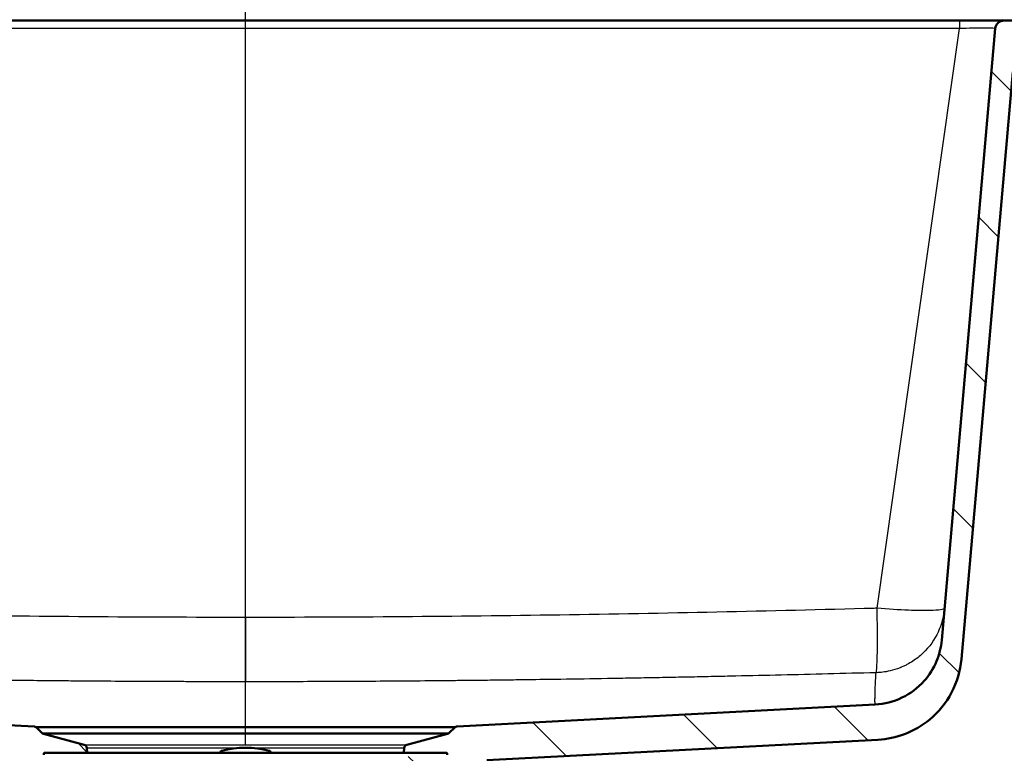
# Paper-space layout 'DS_2' of a CAD drawing. Header units: millimetres. Extents: x 0 to 2100, y 0 to 2970.
# Tile 11 of 15: x 634 to 913, y 1547 to 1755. Entities that reach past the tile are written whole.
import ezdxf

# ---------------------------------------------------------------- set-up
doc = ezdxf.new("R2010")
doc.units = ezdxf.units.MM
doc.header["$LTSCALE"] = 10
for name, color, linetype, lineweight in [('Dimensions(ISO)', 7, 'Continuous', 25), ('Hatch', 7, 'Continuous', 9), ('Visible Edges(ISO)', 7, 'Continuous', 50), ('Visible Tangent Edges(ISO)', 7, 'Continuous', 25)]:
    doc.layers.add(name, color=color, linetype=linetype, lineweight=lineweight)
doc.styles.add('Text_3.5mm', font='arial.ttf', dxfattribs={"width": 0.9})
doc.dimstyles.new('KS-STANDARD', dxfattribs={"dimscale": 10, "dimtxt": 3.5, "dimasz": 2.5, "dimexe": 3.175, "dimexo": 0, "dimgap": 0.8, "dimtad": 1, "dimdec": 1, "dimrnd": 1e-08, "dimtxsty": 'Text_3.5mm', "dimcen": 0.09, "dimdle": 10, "dimclrd": 7, "dimclre": 7, "dimclrt": 7, "dimadec": 0, "dimazin": 2, "dimtfac": 0.714286, "dimtdec": 4, "dimtmove": 0, "dimatfit": 3, "dimfxl": 1, "dimtolj": 1, "dimlwd": 25, "dimlwe": 25, "dimarcsym": 0})

# ---------------------------------------------------------------- blocks, each defined once
blk = doc.blocks.new('*D5')
at = {"layer": 'Defpoints', "color": 0, "linetype": 'Continuous', "transparency": 16777216}
for p in [(398.05, 2125.78), (398.05, 1746.55), (998.05, 1746.55)]:
    blk.add_point(p, dxfattribs=at)
at = {"layer": 'Dimensions(ISO)', "color": 7, "linetype": 'Continuous', "lineweight": 25, "transparency": 16777216}
for p, q in [((398.05, 1746.55), (398.05, 2157.53)), ((998.05, 1746.55), (998.05, 2157.53)), ((973.05, 2125.78), (423.05, 2125.78))]:
    blk.add_line(p, q, dxfattribs=at)
at = {"layer": 'Dimensions(ISO)', "color": 7, "linetype": 'Continuous', "transparency": 16777216}
for points in [[(423.05, 2129.94), (423.05, 2121.61), (398.05, 2125.78)], [(973.05, 2129.94), (973.05, 2121.61), (998.05, 2125.78)]]:
    blk.add_solid(points, dxfattribs=at)
at = {"layer": 'Dimensions(ISO)', "color": 7, "linetype": 'Continuous', "lineweight": 25, "transparency": 16777216, "insert": (663.22, 2151.65), "char_height": 35, "attachment_point": 4, "style": 'Text_3.5mm'}
blk.add_mtext('\\A1;600', dxfattribs=at)
blk = doc.blocks.new('*D6')
at = {"layer": 'Defpoints', "color": 0, "linetype": 'Continuous', "transparency": 16777216}
for p in [(998.05, 1716.55), (1090.5, 1716.55), (697.84, 1450.55)]:
    blk.add_point(p, dxfattribs=at)
at = {"layer": 'Dimensions(ISO)', "color": 7, "linetype": 'Continuous', "lineweight": 25, "transparency": 16777216}
for p, q in [((998.05, 1716.55), (1122.25, 1716.55)), ((1090.5, 1475.55), (1090.5, 1691.55)), ((697.84, 1450.55), (1122.25, 1450.55))]:
    blk.add_line(p, q, dxfattribs=at)
at = {"layer": 'Dimensions(ISO)', "color": 7, "linetype": 'Continuous', "transparency": 16777216}
for points in [[(1086.34, 1691.55), (1094.67, 1691.55), (1090.5, 1716.55)], [(1086.34, 1475.55), (1094.67, 1475.55), (1090.5, 1450.55)]]:
    blk.add_solid(points, dxfattribs=at)
at = {"layer": 'Dimensions(ISO)', "color": 7, "linetype": 'Continuous', "lineweight": 25, "transparency": 16777216, "insert": (1064.63, 1548.5), "char_height": 35, "attachment_point": 4, "rotation": 90, "style": 'Text_3.5mm'}
blk.add_mtext('\\A1;266', dxfattribs=at)
blk = doc.blocks.new('*D10')
at = {"layer": 'Defpoints', "color": 0, "linetype": 'Continuous', "transparency": 16777216}
for p in [(697.84, 2011.22), (398.05, 1746.55), (697.84, 1549.39)]:
    blk.add_point(p, dxfattribs=at)
at = {"layer": 'Dimensions(ISO)', "color": 7, "linetype": 'Continuous', "lineweight": 25, "transparency": 16777216}
for p, q in [((398.05, 1746.55), (398.05, 2042.97)), ((697.84, 1549.39), (697.84, 2042.97)), ((423.05, 2011.22), (672.84, 2011.22))]:
    blk.add_line(p, q, dxfattribs=at)
at = {"layer": 'Dimensions(ISO)', "color": 7, "linetype": 'Continuous', "transparency": 16777216}
for points in [[(423.05, 2015.39), (423.05, 2007.06), (398.05, 2011.22)], [(672.84, 2015.39), (672.84, 2007.06), (697.84, 2011.22)]]:
    blk.add_solid(points, dxfattribs=at)
at = {"layer": 'Dimensions(ISO)', "color": 7, "linetype": 'Continuous', "lineweight": 25, "transparency": 16777216, "insert": (513.21, 2037.11), "char_height": 35, "attachment_point": 4, "style": 'Text_3.5mm'}
blk.add_mtext('\\A1;300', dxfattribs=at)

psp = doc.layouts.new('DS_2')

# ---------------------------------------------------------------- hatches: boundary and pattern name
at = {"layer": 'Hatch'}
h = psp.add_hatch(dxfattribs=at)
h.set_pattern_fill('ANSI31', color=256, scale=254, angle=90, style=0)
h.set_pattern_definition([(135, (0, 0), (-22.45064, -22.45064), [])])
edge = h.paths.add_edge_path()
edge.add_ellipse((754.86, 1546.55), major_axis=(0.0999, 0.0035), ratio=1, start_angle=270, end_angle=360)
edge.add_line((754.96, 1546.55), (754.95, 1546.95))
edge.add_ellipse((754.85, 1546.95), major_axis=(0, 0.1), ratio=1, start_angle=272, end_angle=360)
edge.add_line((754.85, 1547.05), (742.69, 1547.05))
edge.add_line((742.69, 1547.05), (742.79, 1548.49))
edge.add_ellipse((743.79, 1548.42), major_axis=(-0.259, 0.966), ratio=1, start_angle=0, end_angle=71, ccw=False)
edge.add_line((743.53, 1549.39), (755.08, 1552.48))
edge.add_ellipse((754.82, 1553.45), major_axis=(0.707, -0.707), ratio=1, start_angle=330, end_angle=360)
edge.add_line((755.53, 1552.74), (757.07, 1554.28))
edge.add_spline(control_points=[(757.07, 1554.28), (757.16, 1554.37), (757.26, 1554.44), (757.48, 1554.54), (757.6, 1554.57), (757.73, 1554.57)], knot_values=[-0.073502, -0.073502, -0.073502, -0.073502, -0.036751, -0.036751, -0.000003, -0.000003, -0.000003, -0.000003], degree=3, periodic=0)
edge.add_line((757.73, 1554.57), (876.11, 1560.78))
edge.add_spline(control_points=[(876.11, 1560.78), (878.75, 1560.92), (881.33, 1561.58), (886.11, 1563.87), (888.25, 1565.48), (891.48, 1569.11), (892.66, 1570.99), (894.31, 1574.93), (894.8, 1576.95), (894.98, 1579.01)], knot_values=[-2.870228, -2.870228, -2.870228, -2.870228, -2.077334, -2.077334, -1.281179, -1.281179, -0.61961, -0.61961, 0, 0, 0, 0], degree=3, periodic=0)
edge.add_line((894.98, 1579.01), (910.14, 1752.27))
edge.add_ellipse((912.63, 1752.05), major_axis=(0, 2.5), ratio=1, start_angle=0, end_angle=85, ccw=False)
edge.add_line((912.63, 1754.55), (943.55, 1754.55))
edge.add_ellipse((943.55, 1750.55), major_axis=(3.99, 0.28), ratio=1, start_angle=0, end_angle=86, ccw=False)
edge.add_line((947.54, 1750.83), (947.84, 1746.55))
edge.add_line((947.84, 1746.55), (938.05, 1746.55))
edge.add_line((938.05, 1746.55), (935.84, 1746.55))
edge.add_line((935.84, 1746.55), (935.84, 1744.55))
edge.add_line((935.84, 1744.55), (920.07, 1744.55))
edge.add_ellipse((920.07, 1739.55), major_axis=(-4.98, 0.44), ratio=1, start_angle=275, end_angle=360)
edge.add_line((915.09, 1739.99), (900.54, 1573.59))
edge.add_spline(control_points=[(900.54, 1573.59), (900.25, 1570.3), (899.31, 1567.1), (896.24, 1561.23), (894.13, 1558.63), (889.45, 1554.76), (887.05, 1553.36), (882.06, 1551.47), (879.52, 1550.94), (876.94, 1550.8)], knot_values=[-3.587784, -3.587784, -3.587784, -3.587784, -2.596671, -2.596671, -1.601478, -1.601478, -0.774514, -0.774514, 0, 0, 0, 0], degree=3, periodic=0)
edge.add_line((876.94, 1550.8), (766.21, 1545))
edge.add_spline(control_points=[(766.21, 1545), (766.04, 1544.99), (765.88, 1544.97), (765.55, 1544.92), (765.39, 1544.89), (765.23, 1544.85)], knot_values=[-0.098841, -0.098841, -0.098841, -0.098841, -0.049425, -0.049425, -0.000007, -0.000007, -0.000007, -0.000007], degree=3, periodic=0)
edge.add_line((765.23, 1544.85), (758.34, 1543.09))
edge.add_line((758.34, 1543.09), (758.34, 1543.55))
edge.add_ellipse((757.84, 1543.55), major_axis=(0, 0.5), ratio=1, start_angle=270, end_angle=360)
edge.add_line((757.84, 1544.05), (742.48, 1544.05))
edge.add_line((742.48, 1544.05), (742.62, 1545.99))
edge.add_ellipse((742.95, 1544.83), major_axis=(-0.33, 1.15), ratio=1, start_angle=346.0723, end_angle=360, ccw=False)
edge.add_line((742.9, 1546.03), (754.86, 1546.45))
edge = h.paths.add_edge_path()
edge.add_ellipse((640.82, 1546.55), major_axis=(-0.0035, -0.0999), ratio=1, start_angle=270, end_angle=360)
edge.add_line((640.82, 1546.45), (652.78, 1546.03))
edge.add_ellipse((652.74, 1544.83), major_axis=(0.04, 1.2), ratio=1, start_angle=346.0723, end_angle=360, ccw=False)
edge.add_line((653.07, 1545.99), (653.2, 1544.05))
edge.add_line((653.2, 1544.05), (637.84, 1544.05))
edge.add_ellipse((637.84, 1543.55), major_axis=(-0.5, 0), ratio=1, start_angle=270, end_angle=360)
edge.add_line((637.34, 1543.55), (637.34, 1543.09))
edge.add_line((637.34, 1543.09), (630.45, 1544.85))
edge.add_spline(control_points=[(630.45, 1544.85), (630.29, 1544.89), (630.13, 1544.92), (629.81, 1544.97), (629.64, 1544.99), (629.48, 1545)], knot_values=[-0.098821, -0.098821, -0.098821, -0.098821, -0.049401, -0.049401, -0.000003, -0.000003, -0.000003, -0.000003], degree=3, periodic=0)
edge.add_line((629.48, 1545), (518.75, 1550.8))
edge.add_spline(control_points=[(518.75, 1550.8), (515.45, 1550.98), (512.21, 1551.8), (506.25, 1554.67), (503.57, 1556.68), (499.54, 1561.22), (498.06, 1563.57), (496, 1568.5), (495.37, 1571.02), (495.15, 1573.59)], knot_values=[-3.587785, -3.587785, -3.587785, -3.587785, -2.596669, -2.596669, -1.601475, -1.601475, -0.774512, -0.774512, 0, 0, 0, 0], degree=3, periodic=0)
edge.add_line((495.15, 1573.59), (484.57, 1694.55))
edge.add_line((484.57, 1694.55), (490.59, 1694.55))
edge.add_line((490.59, 1694.55), (500.7, 1579.01))
edge.add_spline(control_points=[(500.7, 1579.01), (500.93, 1576.38), (501.68, 1573.81), (504.14, 1569.12), (505.83, 1567.04), (509.57, 1563.94), (511.49, 1562.82), (515.48, 1561.31), (517.52, 1560.89), (519.58, 1560.78)], knot_values=[-2.870221, -2.870221, -2.870221, -2.870221, -2.077329, -2.077329, -1.281176, -1.281176, -0.619604, -0.619604, 0, 0, 0, 0], degree=3, periodic=0)
edge.add_line((519.58, 1560.78), (637.96, 1554.57))
edge.add_spline(control_points=[(637.96, 1554.57), (638.08, 1554.57), (638.2, 1554.54), (638.43, 1554.44), (638.53, 1554.37), (638.61, 1554.28)], knot_values=[-0.073507, -0.073507, -0.073507, -0.073507, -0.036774, -0.036774, -0.000021, -0.000021, -0.000021, -0.000021], degree=3, periodic=0)
edge.add_line((638.61, 1554.28), (640.15, 1552.74))
edge.add_ellipse((640.86, 1553.45), major_axis=(-0.259, -0.966), ratio=1, start_angle=330, end_angle=360)
edge.add_line((640.6, 1552.48), (652.15, 1549.39))
edge.add_ellipse((651.89, 1548.42), major_axis=(0.998, 0.07), ratio=1, start_angle=0, end_angle=71, ccw=False)
edge.add_line((652.89, 1548.49), (652.99, 1547.05))
edge.add_line((652.99, 1547.05), (640.84, 1547.05))
edge.add_ellipse((640.84, 1546.95), major_axis=(-0.0999, 0.0035), ratio=1, start_angle=272, end_angle=360)
edge.add_line((640.74, 1546.95), (640.73, 1546.55))
edge = h.paths.add_edge_path()
edge.add_line((466.08, 1754.55), (452.13, 1754.55))
edge.add_ellipse((452.13, 1750.55), major_axis=(0, 4), ratio=1, start_angle=0, end_angle=86)
edge.add_line((448.14, 1750.83), (447.84, 1746.55))
edge.add_line((447.84, 1746.55), (458.05, 1746.55))
edge.add_line((458.05, 1746.55), (459.84, 1746.55))
edge.add_line((459.84, 1746.55), (459.84, 1744.55))
edge.add_line((459.84, 1744.55), (474.8, 1744.55))
edge.add_line((474.8, 1744.55), (474.8, 1754.55))
edge.add_line((474.8, 1754.55), (466.08, 1754.55))
h = psp.add_hatch(dxfattribs=at)
h.set_pattern_fill('ANSI31', color=256, scale=254, angle=15, style=0)
h.set_pattern_definition([(60, (0, 0), (-27.4963, 15.875), [])])
edge = h.paths.add_edge_path()
edge.add_line((704.99, 1547.05), (704.99, 1547.14))
edge.add_ellipse((704.49, 1547.14), major_axis=(0.5, 0), ratio=1, start_angle=0, end_angle=74.8834)
edge.add_ellipse((697.84, 1522.52), major_axis=(6.78, 25.1), ratio=1, start_angle=0, end_angle=30.2332)
edge.add_ellipse((691.19, 1547.14), major_axis=(-0.13, 0.483), ratio=1, start_angle=0, end_angle=74.8834)
edge.add_line((690.69, 1547.14), (690.69, 1547.05))
edge.add_line((690.69, 1547.05), (704.99, 1547.05))

# ---------------------------------------------------------------- linework, layer by layer
at = {"layer": 'Visible Edges(ISO)'}
for p, q in [((900.01, 1754.55), (515.08, 1754.55)), ((912.63, 1754.55), (900.01, 1754.55)), ((943.55, 1754.55), (912.63, 1754.55)), ((910.14, 1752.27), (894.98, 1579.01)), ((900.54, 1573.59), (915.09, 1739.99)), ((637.96, 1554.57), (519.58, 1560.78)), ((876.11, 1560.78), (757.73, 1554.57)), ((640.15, 1552.74), (638.61, 1554.28)), ((757.07, 1554.28), (755.53, 1552.74)), ((652.15, 1549.39), (640.6, 1552.48)), ((755.08, 1552.48), (743.53, 1549.39)), ((766.21, 1545), (876.94, 1550.8)), ((652.99, 1547.05), (652.89, 1548.49)), ((742.79, 1548.49), (742.69, 1547.05)), ((640.74, 1546.95), (640.73, 1546.55)), ((754.85, 1547.05), (640.84, 1547.05)), ((690.69, 1547.14), (690.69, 1547.05)), ((704.99, 1547.05), (704.99, 1547.14)), ((754.95, 1546.95), (754.96, 1546.55))]:
    psp.add_line(p, q, dxfattribs=at)
for centre, radius, start, end in [((912.63, 1752.05), 2.5, 90, 175), ((640.86, 1553.45), 1, 225, 255), ((754.82, 1553.45), 1, 285, 315), ((651.89, 1548.42), 1, 4, 75), ((691.19, 1547.14), 0.5, 105.1166, 180), ((697.84, 1522.52), 26, 74.8834, 105.1166), ((704.49, 1547.14), 0.5, 0, 74.8834), ((743.79, 1548.42), 1, 105, 176), ((640.84, 1546.95), 0.1, 90, 178), ((754.85, 1546.95), 0.1, 2, 90)]:
    psp.add_arc(centre, radius, start, end, dxfattribs=at)
for points, knots in [([(894.98, 1579.01), (894.8, 1576.95), (894.31, 1574.93), (892.66, 1570.99), (891.48, 1569.11), (888.25, 1565.48), (886.11, 1563.87), (881.33, 1561.58), (878.75, 1560.92), (876.11, 1560.78)], [-2.870228, -2.870228, -2.870228, -2.870228, -2.250618, -2.250618, -1.589049, -1.589049, -0.792893, -0.792893, 0, 0, 0, 0]), ([(876.94, 1550.8), (879.52, 1550.94), (882.06, 1551.47), (887.05, 1553.36), (889.45, 1554.76), (894.13, 1558.63), (896.24, 1561.23), (899.31, 1567.1), (900.25, 1570.3), (900.54, 1573.59)], [-3.587784, -3.587784, -3.587784, -3.587784, -2.813271, -2.813271, -1.986307, -1.986307, -0.991114, -0.991114, 0, 0, 0, 0]), ([(638.61, 1554.28), (638.53, 1554.37), (638.43, 1554.44), (638.2, 1554.54), (638.08, 1554.57), (637.96, 1554.57)], [-0.07350672, -0.07350672, -0.07350672, -0.07350672, -0.03675422, -0.03675422, -0.00002115, -0.00002115, -0.00002115, -0.00002115]), ([(757.73, 1554.57), (757.6, 1554.57), (757.48, 1554.54), (757.26, 1554.44), (757.16, 1554.37), (757.07, 1554.28)], [-0.07350216, -0.07350216, -0.07350216, -0.07350216, -0.03675419, -0.03675419, -0.00000275, -0.00000275, -0.00000275, -0.00000275])]:
    psp.add_open_spline(points, degree=3, knots=knots, dxfattribs=at)
for points in [[(637.96, 1554.57), (637.96, 1554.57), (637.96, 1554.57), (637.96, 1554.57)], [(638.61, 1554.28), (638.61, 1554.28), (638.61, 1554.28), (638.61, 1554.28)]]:
    psp.add_open_spline(points, degree=3, dxfattribs=at)
at = {"layer": 'Visible Tangent Edges(ISO)'}
for p, q in [((900.01, 1754.55), (900.01, 1752.27)), ((900.01, 1752.27), (505.89, 1752.27)), ((876.68, 1588.05), (900.01, 1752.27)), ((697.84, 1585.46), (697.84, 1567.23)), ((640.15, 1552.74), (697.84, 1552.74)), ((640.6, 1552.48), (755.08, 1552.48)), ((697.84, 1552.74), (755.53, 1552.74)), ((652.15, 1549.39), (743.53, 1549.39)), ((652.89, 1548.49), (696.65, 1548.49)), ((699.04, 1548.49), (742.79, 1548.49)), ((754.95, 1546.95), (640.74, 1546.95))]:
    psp.add_line(p, q, dxfattribs=at)
for points, knots in [([(910.14, 1752.27), (910.15, 1752.31), (909.93, 1752.35), (909.44, 1752.38), (909.43, 1752.38), (909.41, 1752.38), (909.39, 1752.38), (908.9, 1752.4), (908.15, 1752.42), (907.2, 1752.42), (906.25, 1752.42), (905.1, 1752.4), (903.9, 1752.38), (903.86, 1752.38), (903.81, 1752.38), (903.77, 1752.38), (902.51, 1752.35), (901.22, 1752.31), (900.01, 1752.27)], [0, 0, 0, 0, 0.25, 0.25, 0.25, 0.2590903, 0.2590903, 0.2590903, 0.5, 0.5, 0.5, 0.7409097, 0.7409097, 0.7409097, 0.75, 0.75, 0.75, 1, 1, 1, 1]), ([(697.84, 1585.46), (668.18, 1585.46), (638.51, 1585.69), (579.17, 1586.58), (549.5, 1587.23), (519.56, 1588.03), (519.28, 1588.04), (519, 1588.05)], [0, 0, 0, 0, 0.497581, 0.497581, 0.995333, 0.995333, 1, 1, 1, 1]), ([(876.68, 1588.05), (876.41, 1588.04), (876.13, 1588.03), (846.18, 1587.23), (816.51, 1586.58), (757.18, 1585.69), (727.51, 1585.46), (697.84, 1585.46)], [0, 0, 0, 0, 0.004667, 0.004667, 0.502419, 0.502419, 1, 1, 1, 1]), ([(895.78, 1588.06), (895.56, 1585.62), (894.95, 1583.42), (893.95, 1581.3), (892.97, 1579.21), (891.6, 1577.16), (889.56, 1575.24), (888.76, 1574.49), (887.85, 1573.75), (886.81, 1573.07), (886.28, 1572.73), (885.73, 1572.4), (885.13, 1572.09), (884.84, 1571.93), (884.53, 1571.78), (884.22, 1571.63), (884.06, 1571.56), (883.9, 1571.49), (883.73, 1571.42), (883.62, 1571.37), (883.51, 1571.33), (883.38, 1571.27), (883.32, 1571.24), (883.26, 1571.22), (883.24, 1571.21), (881.11, 1570.37), (879.44, 1570.08), (878.3, 1569.94), (877.98, 1569.9), (877.71, 1569.88), (877.47, 1569.86), (877.23, 1569.84), (877.03, 1569.82), (876.87, 1569.81), (876.62, 1569.8), (876.47, 1569.8), (876.39, 1569.8), (876.39, 1569.8), (876.39, 1569.8), (876.38, 1569.8)], [0, 0, 0, 0, 0.181357, 0.181357, 0.181357, 0.360205, 0.360205, 0.360205, 0.430103, 0.430103, 0.430103, 0.465051, 0.465051, 0.465051, 0.482526, 0.482526, 0.482526, 0.491263, 0.491263, 0.491263, 0.497424, 0.497424, 0.497424, 0.5, 0.5, 0.5, 0.75, 0.75, 0.75, 0.819577, 0.819577, 0.819577, 0.888797, 0.888797, 0.888797, 0.994274, 0.994274, 0.994274, 1, 1, 1, 1]), ([(876.38, 1569.8), (876.4, 1569.82), (876.43, 1569.87), (876.45, 1569.96), (876.46, 1570.01), (876.48, 1570.07), (876.49, 1570.15), (876.5, 1570.19), (876.5, 1570.24), (876.51, 1570.28), (876.52, 1570.31), (876.52, 1570.33), (876.52, 1570.36), (876.52, 1570.37), (876.53, 1570.39), (876.53, 1570.4), (876.53, 1570.41), (876.53, 1570.41), (876.53, 1570.42), (876.53, 1570.43), (876.53, 1570.43), (876.53, 1570.43), (876.53, 1570.43), (876.53, 1570.44), (876.53, 1570.44), (876.53, 1570.44), (876.53, 1570.44), (876.54, 1570.46), (876.57, 1570.7), (876.59, 1570.99), (876.61, 1571.3), (876.68, 1572.22), (876.71, 1573.31), (876.74, 1574.37), (876.75, 1574.7), (876.75, 1575.02), (876.76, 1575.35), (876.78, 1576.44), (876.78, 1577.52), (876.79, 1578.58), (876.79, 1579.5), (876.79, 1580.41), (876.78, 1581.36), (876.78, 1581.83), (876.78, 1582.32), (876.77, 1582.82), (876.75, 1584.32), (876.73, 1585.94), (876.68, 1588.05)], [0.0000001, 0.0000001, 0.0000001, 0.0000001, 0.25, 0.25, 0.25, 0.375, 0.375, 0.375, 0.4375, 0.4375, 0.4375, 0.46875, 0.46875, 0.46875, 0.484375, 0.484375, 0.484375, 0.4921875, 0.4921875, 0.4921875, 0.4960938, 0.4960938, 0.4960938, 0.4980469, 0.4980469, 0.4980469, 0.5, 0.5, 0.5, 0.5316979, 0.5316979, 0.5316979, 0.625, 0.625, 0.625, 0.6533979, 0.6533979, 0.6533979, 0.75, 0.75, 0.75, 0.833397, 0.833397, 0.833397, 0.875, 0.875, 0.875, 1, 1, 1, 1]), ([(895.78, 1588.06), (895.74, 1587.68), (894.25, 1587.45), (891.58, 1587.39), (889.96, 1587.35), (887.88, 1587.38), (885.59, 1587.47), (882.87, 1587.58), (879.8, 1587.78), (876.68, 1588.05)], [0, 0, 0, 0, 0.4299174, 0.4299174, 0.4299174, 0.690218, 0.690218, 0.690218, 1, 1, 1, 1]), ([(697.84, 1567.23), (693.17, 1567.23), (688.5, 1567.23), (683.82, 1567.25), (682.26, 1567.25), (680.74, 1567.25), (679.15, 1567.26), (675.96, 1567.27), (672.8, 1567.28), (669.52, 1567.3), (666.24, 1567.31), (663.01, 1567.33), (659.69, 1567.35), (656.36, 1567.38), (653.06, 1567.4), (649.63, 1567.43), (647.91, 1567.44), (646.2, 1567.46), (644.48, 1567.47), (642.59, 1567.49), (640.72, 1567.51), (638.78, 1567.53), (636.13, 1567.56), (633.49, 1567.58), (630.83, 1567.61), (628.2, 1567.64), (625.46, 1567.68), (622.77, 1567.71), (621.16, 1567.73), (619.57, 1567.75), (617.93, 1567.77), (614.82, 1567.82), (611.73, 1567.86), (608.55, 1567.91), (607.97, 1567.92), (607.39, 1567.92), (606.8, 1567.93), (604.9, 1567.96), (602.99, 1567.99), (601.09, 1568.02), (599.18, 1568.05), (597.31, 1568.08), (595.36, 1568.12), (593.4, 1568.15), (591.44, 1568.18), (589.48, 1568.22), (587.51, 1568.25), (585.59, 1568.29), (583.58, 1568.33), (581.57, 1568.36), (579.55, 1568.4), (577.53, 1568.44), (575.51, 1568.48), (573.53, 1568.52), (571.46, 1568.56), (563.17, 1568.73), (554.86, 1568.91), (546.13, 1569.12), (541.76, 1569.22), (537.39, 1569.33), (532.9, 1569.44), (528.41, 1569.55), (523.88, 1569.67), (519.3, 1569.8)], [0, 0, 0, 0, 0.09375, 0.09375, 0.09375, 0.125, 0.125, 0.125, 0.1875, 0.1875, 0.1875, 0.25, 0.25, 0.25, 0.3125, 0.3125, 0.3125, 0.34375, 0.34375, 0.34375, 0.378238, 0.378238, 0.378238, 0.425406, 0.425406, 0.425406, 0.47216, 0.47216, 0.47216, 0.5, 0.5, 0.5, 0.552886, 0.552886, 0.552886, 0.5625, 0.5625, 0.5625, 0.59375, 0.59375, 0.59375, 0.625, 0.625, 0.625, 0.65625, 0.65625, 0.65625, 0.6875, 0.6875, 0.6875, 0.71875, 0.71875, 0.71875, 0.75, 0.75, 0.75, 0.875, 0.875, 0.875, 0.9375, 0.9375, 0.9375, 1, 1, 1, 1]), ([(876.38, 1569.8), (867.23, 1569.55), (858.2, 1569.32), (849.56, 1569.12), (845.23, 1569.02), (840.88, 1568.92), (836.71, 1568.83), (834.62, 1568.78), (832.53, 1568.74), (830.45, 1568.69), (828.37, 1568.65), (826.25, 1568.6), (824.23, 1568.56), (822.2, 1568.52), (820.18, 1568.48), (818.16, 1568.44), (816.14, 1568.4), (814.07, 1568.36), (812.11, 1568.33), (810.14, 1568.29), (808.17, 1568.25), (806.21, 1568.22), (804.25, 1568.18), (802.24, 1568.15), (800.33, 1568.12), (795.91, 1568.04), (791.48, 1567.97), (787.14, 1567.91), (783.95, 1567.86), (780.81, 1567.82), (777.75, 1567.77), (775.94, 1567.75), (774.13, 1567.73), (772.33, 1567.7), (770.33, 1567.68), (768.3, 1567.65), (766.36, 1567.63), (763.69, 1567.6), (761.02, 1567.57), (758.35, 1567.54), (757.68, 1567.54), (757.01, 1567.53), (756.36, 1567.52), (749.49, 1567.46), (742.56, 1567.4), (736, 1567.35), (732.72, 1567.33), (729.39, 1567.31), (726.16, 1567.3), (724.55, 1567.29), (722.92, 1567.28), (721.33, 1567.28), (719.73, 1567.27), (718.1, 1567.26), (716.54, 1567.26), (710.3, 1567.24), (704.08, 1567.23), (697.84, 1567.23)], [0, 0, 0, 0, 0.125, 0.125, 0.125, 0.1875, 0.1875, 0.1875, 0.21875, 0.21875, 0.21875, 0.25, 0.25, 0.25, 0.28125, 0.28125, 0.28125, 0.3125, 0.3125, 0.3125, 0.34375, 0.34375, 0.34375, 0.375, 0.375, 0.375, 0.447153, 0.447153, 0.447153, 0.5, 0.5, 0.5, 0.53125, 0.53125, 0.53125, 0.565806, 0.565806, 0.565806, 0.613066, 0.613066, 0.613066, 0.625, 0.625, 0.625, 0.75, 0.75, 0.75, 0.8125, 0.8125, 0.8125, 0.84375, 0.84375, 0.84375, 0.875, 0.875, 0.875, 1, 1, 1, 1]), ([(876.11, 1560.78), (876.11, 1560.78), (876.11, 1560.78), (876.11, 1560.78), (876.11, 1560.79), (876.11, 1560.8), (876.11, 1560.81), (876.11, 1560.81), (876.11, 1560.81), (876.11, 1560.81), (876.11, 1560.82), (876.11, 1560.83), (876.11, 1560.84), (876.11, 1560.85), (876.11, 1560.86), (876.1, 1560.87), (876.1, 1560.89), (876.1, 1560.92), (876.1, 1560.95), (876.1, 1560.98), (876.1, 1561.01), (876.1, 1561.05), (876.1, 1561.07), (876.1, 1561.09), (876.1, 1561.12), (876.1, 1561.14), (876.1, 1561.17), (876.1, 1561.2), (876.1, 1561.22), (876.1, 1561.24), (876.1, 1561.27), (876.1, 1561.29), (876.1, 1561.32), (876.1, 1561.35), (876.1, 1561.35), (876.1, 1561.35), (876.1, 1561.35), (876.1, 1561.38), (876.1, 1561.42), (876.1, 1561.45), (876.1, 1561.48), (876.09, 1561.52), (876.09, 1561.55), (876.09, 1561.59), (876.09, 1561.64), (876.09, 1561.68), (876.09, 1561.71), (876.09, 1561.75), (876.09, 1561.79), (876.09, 1561.85), (876.09, 1561.91), (876.09, 1561.98), (876.09, 1562.05), (876.09, 1562.13), (876.09, 1562.21), (876.09, 1562.26), (876.09, 1562.32), (876.09, 1562.37), (876.09, 1562.39), (876.09, 1562.41), (876.09, 1562.44), (876.09, 1562.53), (876.1, 1562.63), (876.1, 1562.73), (876.1, 1562.79), (876.1, 1562.86), (876.1, 1562.93), (876.1, 1562.99), (876.1, 1563.06), (876.1, 1563.13), (876.11, 1563.38), (876.11, 1563.64), (876.12, 1563.94), (876.12, 1563.98), (876.12, 1564.03), (876.12, 1564.08), (876.13, 1564.43), (876.14, 1564.81), (876.16, 1565.23), (876.16, 1565.39), (876.17, 1565.55), (876.18, 1565.72), (876.18, 1565.78), (876.18, 1565.83), (876.18, 1565.88), (876.19, 1566.11), (876.2, 1566.34), (876.21, 1566.58), (876.24, 1567.06), (876.26, 1567.58), (876.29, 1568.11), (876.3, 1568.25), (876.3, 1568.38), (876.31, 1568.52), (876.32, 1568.66), (876.33, 1568.8), (876.33, 1568.94), (876.35, 1569.21), (876.37, 1569.5), (876.38, 1569.8)], [0.2899462, 0.2899462, 0.2899462, 0.2899462, 0.3125, 0.3125, 0.3125, 0.3436475, 0.3436475, 0.3436475, 0.34375, 0.34375, 0.34375, 0.359375, 0.359375, 0.359375, 0.3771136, 0.3771136, 0.3771136, 0.40625, 0.40625, 0.40625, 0.4375, 0.4375, 0.4375, 0.453125, 0.453125, 0.453125, 0.4705516, 0.4705516, 0.4705516, 0.484375, 0.484375, 0.484375, 0.4987604, 0.4987604, 0.4987604, 0.5, 0.5, 0.5, 0.515625, 0.515625, 0.515625, 0.5312429, 0.5312429, 0.5312429, 0.5485652, 0.5485652, 0.5485652, 0.5628361, 0.5628361, 0.5628361, 0.5849818, 0.5849818, 0.5849818, 0.609375, 0.609375, 0.609375, 0.625, 0.625, 0.625, 0.6307499, 0.6307499, 0.6307499, 0.65625, 0.65625, 0.65625, 0.671875, 0.671875, 0.671875, 0.6875, 0.6875, 0.6875, 0.7413721, 0.7413721, 0.7413721, 0.75, 0.75, 0.75, 0.8125, 0.8125, 0.8125, 0.8362044, 0.8362044, 0.8362044, 0.84375, 0.84375, 0.84375, 0.875, 0.875, 0.875, 0.9375, 0.9375, 0.9375, 0.953125, 0.953125, 0.953125, 0.96875, 0.96875, 0.96875, 1, 1, 1, 1]), ([(637.96, 1554.57), (637.96, 1554.57), (637.96, 1554.57), (637.97, 1554.57), (638.04, 1554.57), (638.46, 1554.57), (639.22, 1554.57), (639.98, 1554.57), (641.08, 1554.57), (642.51, 1554.57), (642.51, 1554.57), (642.52, 1554.57), (642.52, 1554.57), (643.64, 1554.57), (644.96, 1554.57), (646.47, 1554.57), (647.98, 1554.57), (649.68, 1554.57), (651.54, 1554.57), (652.79, 1554.57), (654.11, 1554.57), (655.5, 1554.57), (656.19, 1554.57), (656.9, 1554.57), (657.62, 1554.57), (659.8, 1554.57), (662.12, 1554.57), (664.57, 1554.57), (667.01, 1554.57), (669.57, 1554.57), (672.23, 1554.57), (673.12, 1554.57), (674.02, 1554.57), (674.93, 1554.57), (676.74, 1554.57), (678.58, 1554.57), (680.45, 1554.57), (683.27, 1554.57), (686.14, 1554.57), (689.05, 1554.57), (691.96, 1554.57), (694.9, 1554.57), (697.84, 1554.57)], [0.7500074, 0.7500074, 0.7500074, 0.7500074, 0.7529385, 0.7529385, 0.7529385, 0.7826944, 0.7826944, 0.7826944, 0.812449, 0.812449, 0.812449, 0.8125, 0.8125, 0.8125, 0.8358935, 0.8358935, 0.8358935, 0.859337, 0.859337, 0.859337, 0.875, 0.875, 0.875, 0.8827807, 0.8827807, 0.8827807, 0.9062245, 0.9062245, 0.9062245, 0.9296684, 0.9296684, 0.9296684, 0.9375, 0.9375, 0.9375, 0.9531132, 0.9531132, 0.9531132, 0.9765583, 0.9765583, 0.9765583, 1, 1, 1, 1]), ([(638.61, 1554.28), (638.61, 1554.28), (638.62, 1554.28), (638.62, 1554.28), (638.69, 1554.28), (639.11, 1554.28), (639.86, 1554.28), (640.61, 1554.28), (641.7, 1554.28), (643.12, 1554.28), (644.23, 1554.28), (645.54, 1554.28), (647.03, 1554.28), (648.53, 1554.28), (650.2, 1554.28), (652.05, 1554.28), (653.89, 1554.28), (655.9, 1554.28), (658.06, 1554.28), (660.21, 1554.28), (662.51, 1554.28), (664.93, 1554.28), (667.35, 1554.28), (669.88, 1554.28), (672.51, 1554.28), (675.14, 1554.28), (677.86, 1554.28), (680.64, 1554.28), (683.43, 1554.28), (686.27, 1554.28), (689.15, 1554.28), (692.03, 1554.28), (694.93, 1554.28), (697.84, 1554.28)], [0.7499887, 0.7499887, 0.7499887, 0.7499887, 0.7529197, 0.7529197, 0.7529197, 0.7826742, 0.7826742, 0.7826742, 0.8124287, 0.8124287, 0.8124287, 0.8358751, 0.8358751, 0.8358751, 0.8593215, 0.8593215, 0.8593215, 0.8827679, 0.8827679, 0.8827679, 0.9062144, 0.9062144, 0.9062144, 0.9296608, 0.9296608, 0.9296608, 0.9531072, 0.9531072, 0.9531072, 0.9765536, 0.9765536, 0.9765536, 1, 1, 1, 1]), ([(697.84, 1554.57), (701.64, 1554.57), (705.43, 1554.57), (709.16, 1554.57), (712.89, 1554.57), (716.54, 1554.57), (720.07, 1554.57), (720.3, 1554.57), (720.53, 1554.57), (720.76, 1554.57), (724.04, 1554.57), (727.19, 1554.57), (730.18, 1554.57), (733.37, 1554.57), (736.37, 1554.57), (739.12, 1554.57), (739.48, 1554.57), (739.83, 1554.57), (740.19, 1554.57), (742.42, 1554.57), (744.48, 1554.57), (746.34, 1554.57), (748.48, 1554.57), (750.36, 1554.57), (751.93, 1554.57), (752.37, 1554.57), (752.78, 1554.57), (753.17, 1554.57), (753.78, 1554.57), (754.33, 1554.57), (754.81, 1554.57), (755.62, 1554.57), (756.26, 1554.57), (756.73, 1554.57), (757.2, 1554.57), (757.51, 1554.57), (757.64, 1554.57), (757.7, 1554.57), (757.73, 1554.57), (757.73, 1554.57)], [0, 0, 0, 0, 0.0302564, 0.0302564, 0.0302564, 0.0605186, 0.0605186, 0.0605186, 0.0625, 0.0625, 0.0625, 0.090778, 0.090778, 0.090778, 0.1210376, 0.1210376, 0.1210376, 0.125, 0.125, 0.125, 0.1502203, 0.1502203, 0.1502203, 0.1794019, 0.1794019, 0.1794019, 0.1875, 0.1875, 0.1875, 0.2001719, 0.2001719, 0.2001719, 0.2209413, 0.2209413, 0.2209413, 0.2417107, 0.2417107, 0.2417107, 0.25, 0.25, 0.25, 0.25]), ([(697.84, 1554.28), (701.59, 1554.28), (705.35, 1554.28), (709.04, 1554.28), (712.72, 1554.28), (716.34, 1554.28), (719.83, 1554.28), (723.31, 1554.28), (726.66, 1554.28), (729.82, 1554.28), (732.98, 1554.28), (735.95, 1554.28), (738.67, 1554.28), (741.29, 1554.28), (743.68, 1554.28), (745.81, 1554.28), (747.93, 1554.28), (749.79, 1554.28), (751.34, 1554.28), (752.44, 1554.28), (753.4, 1554.28), (754.19, 1554.28), (754.99, 1554.28), (755.62, 1554.28), (756.09, 1554.28), (756.55, 1554.28), (756.86, 1554.28), (756.99, 1554.28), (757.04, 1554.28), (757.07, 1554.28), (757.07, 1554.28)], [0, 0, 0, 0, 0.0302582, 0.0302582, 0.0302582, 0.0605164, 0.0605164, 0.0605164, 0.0907745, 0.0907745, 0.0907745, 0.1210327, 0.1210327, 0.1210327, 0.1502145, 0.1502145, 0.1502145, 0.1793963, 0.1793963, 0.1793963, 0.2001691, 0.2001691, 0.2001691, 0.2209419, 0.2209419, 0.2209419, 0.2417147, 0.2417147, 0.2417147, 0.2500054, 0.2500054, 0.2500054, 0.2500054])]:
    psp.add_open_spline(points, degree=3, knots=knots, dxfattribs=at)
psp.add_rational_spline([(697.84, 1554.57), (697.84, 1554.55), (697.84, 1554.28)], [1, 0.93358043, 1], degree=2, dxfattribs=at)

# ---------------------------------------------------------------- dimensions: what is measured, and where the dimension line sits
at = {"layer": 'Dimensions(ISO)', "color": 7, "linetype": 'Continuous', "lineweight": 25}
dim = psp.add_linear_dim(base=(398.05, 2125.78), p1=(998.05, 1746.55), p2=(398.05, 1746.55), dimstyle='KS-STANDARD', override={"dimgap": 0.8, "dimdec": 1, "dimtol": 0, "dimlim": 0, "dimtp": 0, "dimtm": 0, "dimtdec": 4, "dimtofl": 0, "dimatfit": 1}, dxfattribs=at)
dim.commit()
dim.dimension.update_dxf_attribs({"geometry": '*D5', "text_midpoint": (698.05, 2125.78), "dimtype": 160})
for base, p1, p2, angle, picture, middle in [((697.84, 2011.22), (398.05, 1746.55), (697.84, 1549.39), 180, '*D10', (547.95, 2011.22)), ((1090.5, 1716.55), (697.84, 1450.55), (998.05, 1716.55), 90, '*D6', (1090.5, 1583.55))]:
    dim = psp.add_linear_dim(base=base, p1=p1, p2=p2, angle=angle, dimstyle='KS-STANDARD', override={"dimgap": 0.8, "dimdec": 0, "dimtol": 0, "dimlim": 0, "dimtp": 0, "dimtm": 0, "dimtdec": 4, "dimtofl": 0, "dimatfit": 1}, dxfattribs=at)
    dim.commit()
    dim.dimension.update_dxf_attribs({"geometry": picture, "text_midpoint": middle, "dimtype": 160})

doc.saveas('drawing.dxf')
